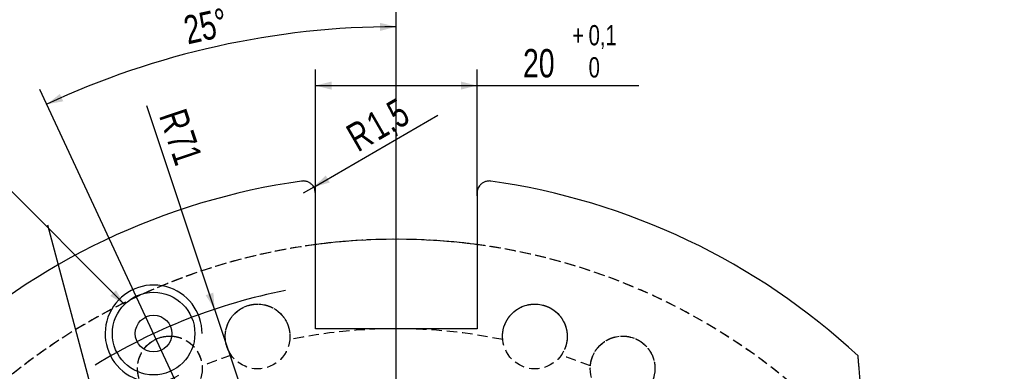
# Model space of a CAD drawing. Header units: millimetres. Extents: x 8 to 862, y 8 to 585.
# Tile 4 of 84: x 71 to 193, y 95 to 138. Entities that reach past the tile are written whole.
import ezdxf

# ---------------------------------------------------------------- set-up
doc = ezdxf.new("R2010")
doc.units = ezdxf.units.MM
doc.header["$PDSIZE"] = -1
doc.linetypes.add('HIDDEN', pattern=[1.905, 1.27, -0.635])
for name, color, linetype in [('DIMENSIONS', 2, 'Continuous'), ('HIDDEN', 3, 'HIDDEN'), ('TEXT', 2, 'Continuous')]:
    doc.layers.add(name, color=color, linetype=linetype)
doc.layers.add('OUTLINE', color=7, linetype='Continuous', lineweight=25)
doc.styles.add('SLDTEXTSTYLE0', font='TXT', dxfattribs={"width": 0.75})
doc.styles.add('SLDTEXTSTYLE6', font='TXT', dxfattribs={"width": 0.6875})
doc.dimstyles.new('SLDDIMSTYLE19', dxfattribs={"dimtxt": 0.18, "dimasz": 2, "dimexe": 0, "dimexo": 0.0625, "dimgap": 0, "dimtad": 0, "dimtih": 1, "dimtoh": 1, "dimdec": 0, "dimrnd": 1e-09, "dimzin": 0, "dimdsep": 46, "dimtxsty": 'Standard', "dimsah": 1, "dimcen": 0.09, "dimadec": 0, "dimazin": 0, "dimtfac": 2, "dimtdec": 0, "dimtofl": 0, "dimtmove": 0, "dimatfit": 3, "dimfxl": 0, "dimfrac": 2, "dimtolj": 1, "dimtzin": 0, "dimarcsym": 0})
doc.dimstyles.new('SLDDIMSTYLE25', dxfattribs={"dimtxt": 3.5, "dimasz": 2, "dimexe": 0, "dimexo": 0.0625, "dimgap": 0.875, "dimtad": 1, "dimdec": 1, "dimrnd": 1e-09, "dimzin": 12, "dimdsep": 46, "dimtxsty": 'SLDTEXTSTYLE0', "dimsah": 1, "dimcen": 0, "dimadec": 0, "dimazin": 3, "dimtfac": 1, "dimtdec": 1, "dimtofl": 0, "dimtmove": 0, "dimatfit": 3, "dimfxl": 0, "dimfrac": 2, "dimtolj": 1, "dimtzin": 12, "dimarcsym": 0})
doc.dimstyles.new('SLDDIMSTYLE27', dxfattribs={"dimtxt": 3.5, "dimasz": 2, "dimexe": 0, "dimexo": 0.0625, "dimgap": 0.875, "dimtad": 1, "dimrnd": 1e-09, "dimzin": 12, "dimdsep": 46, "dimtxsty": 'SLDTEXTSTYLE0', "dimsah": 1, "dimcen": 0, "dimadec": 0, "dimazin": 3, "dimtfac": 1, "dimtofl": 0, "dimtmove": 0, "dimatfit": 3, "dimfxl": 0, "dimfrac": 2, "dimtolj": 1, "dimtzin": 12, "dimarcsym": 0})
doc.dimstyles.new('SLDDIMSTYLE28', dxfattribs={"dimtxt": 3.5, "dimasz": 2, "dimexe": 0, "dimexo": 0.0625, "dimgap": 0.875, "dimtad": 1, "dimrnd": 1e-09, "dimzin": 12, "dimdsep": 46, "dimtxsty": 'SLDTEXTSTYLE0', "dimsah": 1, "dimcen": 0.09, "dimadec": 0, "dimazin": 3, "dimtol": 1, "dimtp": 0.1, "dimtfac": 1, "dimtdec": 1, "dimtofl": 0, "dimtmove": 0, "dimatfit": 3, "dimfxl": 0, "dimfrac": 2, "dimtolj": 1, "dimarcsym": 0})
doc.dimstyles.new('SLDDIMSTYLE29', dxfattribs={"dimtxt": 3.5, "dimasz": 2, "dimexe": 0, "dimexo": 0.0625, "dimgap": 0.875, "dimtad": 0, "dimtih": 1, "dimtoh": 1, "dimdec": 1, "dimrnd": 1e-09, "dimzin": 12, "dimdsep": 46, "dimtxsty": 'SLDTEXTSTYLE0', "dimsah": 1, "dimcen": 0, "dimadec": 0, "dimazin": 3, "dimtfac": 1, "dimtofl": 0, "dimtmove": 0, "dimatfit": 3, "dimfxl": 0, "dimfrac": 2, "dimtolj": 1, "dimtzin": 12, "dimarcsym": 0})
doc.dimstyles.new('SLDDIMSTYLE8', dxfattribs={"dimtxt": 3.5, "dimasz": 2, "dimexe": 0, "dimexo": 0.0625, "dimgap": 0.875, "dimtad": 1, "dimdec": 4, "dimzin": 12, "dimdsep": 46, "dimtxsty": 'SLDTEXTSTYLE0', "dimsah": 1, "dimcen": 0.09, "dimazin": 3, "dimtfac": 1, "dimtofl": 0, "dimtmove": 0, "dimatfit": 3, "dimfxl": 0, "dimfrac": 2, "dimtolj": 1, "dimtzin": 12, "dimarcsym": 0})

# ---------------------------------------------------------------- blocks, each defined once
blk = doc.blocks.new('_D_68')
at = {"layer": 'DIMENSIONS'}
for q in [(86.53, 127.43), (117.36, 34.96)]:
    blk.add_line((94.9, 102.32), q, dxfattribs=at)
blk.add_solid([(94.9, 102.32), (94.74, 104.37), (93.79, 104.05)], dxfattribs=at)
at = {"layer": 'DIMENSIONS', "char_height": 3.5, "attachment_point": 1, "rotation": 288.4402, "style": 'SLDTEXTSTYLE0'}
for s, insert in [('R', (91.31, 127.35)), ('71', (92.2, 124.66))]:
    blk.add_mtext(s, dxfattribs=dict(at, insert=insert))
blk = doc.blocks.new('_D_69')
at = {"layer": 'DIMENSIONS'}
for p, q in [((117.36, 83.46), (117.36, 139.21)), ((91.19, 91.09), (73.3, 129.44))]:
    blk.add_line(p, q, dxfattribs=at)
blk.add_arc((117.36, 34.96), 102.25, 90, 115, dxfattribs=at)
for points in [[(117.36, 137.21), (115.35, 137.69), (115.36, 136.69)], [(74.15, 127.63), (76.18, 128), (75.76, 128.91)]]:
    blk.add_solid(points, dxfattribs=at)
at = {"layer": 'DIMENSIONS', "insert": (90.82, 138.43), "char_height": 3.5, "attachment_point": 1, "rotation": 12.5, "style": 'SLDTEXTSTYLE0'}
blk.add_mtext('25°', dxfattribs=at)
blk = doc.blocks.new('_D_73')
at = {"layer": 'DIMENSIONS'}
blk.add_line((179.86, 49.13), (179.86, 74.65), dxfattribs=at)
for start, end in [(95, 101.0735), (90, 95), (73.5276, 90)]:
    blk.add_arc((179.86, 34.96), 37.69, start, end, dxfattribs=at)
for points in [[(179.86, 72.65), (181.85, 72.09), (181.87, 73.09)], [(176.57, 72.5), (174.53, 72.77), (174.64, 71.78)]]:
    blk.add_solid(points, dxfattribs=at)
at = {"layer": 'DIMENSIONS', "insert": (187.25, 76.57), "char_height": 3.5, "attachment_point": 1, "rotation": 346.9086, "style": 'SLDTEXTSTYLE0'}
blk.add_mtext('5°', dxfattribs=at)
blk = doc.blocks.new('_D_74')
at = {"layer": 'DIMENSIONS'}
for p, q in [((107.36, 116.34), (107.36, 131.94)), ((127.36, 116.34), (127.36, 131.94)), ((107.36, 129.94), (127.36, 129.94)), ((127.36, 129.94), (147.35, 129.94))]:
    blk.add_line(p, q, dxfattribs=at)
for points in [[(107.36, 129.94), (109.36, 129.44), (109.36, 130.44)], [(127.36, 129.94), (125.36, 130.44), (125.36, 129.44)]]:
    blk.add_solid(points, dxfattribs=at)
at = {"layer": 'DIMENSIONS', "attachment_point": 1, "style": 'SLDTEXTSTYLE0'}
for s, insert, char_height in [('+', (139.13, 137.41), 2.5), ('0,1', (141.15, 137.41), 2.5), ('20', (133.04, 134.45), 3.5), ('0', (141.15, 133.44), 2.5)]:
    blk.add_mtext(s, dxfattribs=dict(at, insert=insert, char_height=char_height))
blk = doc.blocks.new('SW_SYMBOL_HOLE_DEPTH')
at = {"layer": 'DIMENSIONS', "color": 0}
for p, q in [((0, 875), (800, 875)), ((400, 875), (400, 75)), ((100, 555), (400, 75)), ((700, 555), (400, 75))]:
    blk.add_line(p, q, dxfattribs=at)
blk = doc.blocks.new('_D_75')
at = {"layer": 'DIMENSIONS'}
for p, q in [((59.09, 127.56), (18.32, 127.56)), ((83.75, 102.91), (59.09, 127.56))]:
    blk.add_line(p, q, dxfattribs=at)
blk.add_solid([(83.75, 102.91), (82.69, 104.68), (81.98, 103.97)], dxfattribs=at)
at = {"layer": 'DIMENSIONS', "xscale": 0.004470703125, "yscale": 0.004470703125, "zscale": 0.004470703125}
for p in [(39.55, 133.6), (41.44, 128.05)]:
    blk.add_blockref('SW_SYMBOL_HOLE_DEPTH', p, dxfattribs=at)
at = {"layer": 'DIMENSIONS', "char_height": 3.5, "attachment_point": 1}
for s, insert, style in [('%%c', (21.91, 137.63), 'SLDTEXTSTYLE0'), ('10,2', (28.49, 137.63), 'SLDTEXTSTYLE0'), ('17,3', (45.84, 137.63), 'SLDTEXTSTYLE0'), ('M12', (20.02, 132.07), 'SLDTEXTSTYLE0'), ('- 6H', (31.55, 132.13), 'SLDTEXTSTYLE6'), ('17,3', (47.73, 132.07), 'SLDTEXTSTYLE0')]:
    blk.add_mtext(s, dxfattribs=dict(at, insert=insert, style=style))
blk = doc.blocks.new('_D_76')
at = {"layer": 'DIMENSIONS'}
for q in [(122.52, 126.27), (105.86, 116.66)]:
    blk.add_line((107.16, 117.41), q, dxfattribs=at)
blk.add_solid([(107.16, 117.41), (109.14, 117.97), (108.64, 118.84)], dxfattribs=at)
at = {"layer": 'DIMENSIONS', "char_height": 3.5, "attachment_point": 1, "rotation": 30, "style": 'SLDTEXTSTYLE0'}
for s, insert in [('1,5', (113.32, 126.1)), ('R', (110.86, 124.69))]:
    blk.add_mtext(s, dxfattribs=dict(at, insert=insert))

msp = doc.modelspace()

# ---------------------------------------------------------------- linework, layer by layer
at = {"color": 7, "linetype": 'Continuous', "lineweight": 0}
msp.add_point((87.35329, 99.30894), dxfattribs=at)
at = {"layer": 'HIDDEN'}
for centre in [(100.21242, 98.95368), (134.50594, 98.95368), (89.36072, 95.00398), (145.35764, 95.00398)]:
    msp.add_circle(centre, 4, dxfattribs=at)
for radius, start, end in [(76, 39.9913068, 140.0086932), (76, 67.3725973, 112.6274027), (76, 67.3725973, 112.6274027), (76, 97.5608432, 140.0086932), (76, 39.9913068, 82.4391568), (64.95, 78.3046094, 101.6953906), (64.95, 108.3046094, 111.6953906), (64.95, 68.3046094, 71.6953906)]:
    msp.add_arc((117.35918, 34.96109), radius, start, end, dxfattribs=at)
for points, knots in [([(96.96041, 96.62464), (96.87262, 96.75663), (96.69672, 97.02111), (96.49771, 97.44743), (96.34656, 97.89087), (96.24872, 98.35108), (96.20495, 98.82534), (96.21843, 99.31095), (96.29273, 99.80247), (96.42239, 100.26086), (96.59659, 100.68143), (96.80355, 101.06157), (97.04205, 101.40434), (97.30308, 101.7069), (97.57572, 101.96946), (97.8642, 102.19882), (98.16208, 102.39339), (98.46137, 102.55513), (98.77789, 102.69316), (99.10866, 102.80324), (99.44841, 102.88479), (99.83961, 102.94386), (100.2769, 102.96228), (100.76187, 102.92584), (101.23582, 102.8305), (101.69536, 102.67894), (102.12181, 102.47872), (102.51186, 102.23682), (102.86179, 101.96123), (103.17113, 101.65693), (103.44059, 101.32801), (103.66936, 100.97999), (103.88068, 100.57269), (104.05722, 100.10236), (104.17673, 99.56795), (104.22472, 99.05269), (104.20305, 98.71511), (104.19326, 98.56267)], [0, 0, 0, 0, 0.034415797, 0.068955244, 0.103499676, 0.137922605, 0.17254151, 0.207312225, 0.242043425, 0.276607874, 0.304024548, 0.331497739, 0.358880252, 0.380537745, 0.402247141, 0.423878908, 0.441979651, 0.46013102, 0.478219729, 0.496371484, 0.514589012, 0.532742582, 0.55843155, 0.584135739, 0.612132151, 0.64014865, 0.669232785, 0.698425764, 0.727552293, 0.757075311, 0.786702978, 0.81635296, 0.845906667, 0.886183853, 0.926558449, 0.966837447, 1, 1, 1, 1]), ([(130.5251, 98.56267), (130.51507, 98.72088), (130.49497, 99.03787), (130.53578, 99.50658), (130.6266, 99.96619), (130.77198, 100.41366), (130.97121, 100.84627), (131.22569, 101.26008), (131.53579, 101.6486), (131.87727, 101.98075), (132.23842, 102.25787), (132.60772, 102.4836), (132.98566, 102.6612), (133.363, 102.7927), (133.73039, 102.88376), (134.0949, 102.93817), (134.45015, 102.95773), (134.79022, 102.94814), (135.13334, 102.90943), (135.47484, 102.83937), (135.80985, 102.74012), (136.17817, 102.59567), (136.56609, 102.39299), (136.96787, 102.11895), (137.33064, 101.7994), (137.65284, 101.43837), (137.92204, 101.05175), (138.13889, 100.64725), (138.30414, 100.23361), (138.41989, 99.81541), (138.48879, 99.39582), (138.5129, 98.98005), (138.49225, 98.52165), (138.40998, 98.02607), (138.24627, 97.5035), (138.03021, 97.03328), (137.84265, 96.75176), (137.75795, 96.62464)], [0, 0, 0, 0, 0.034415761, 0.068955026, 0.103499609, 0.137922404, 0.17254142, 0.20731221, 0.242043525, 0.276608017, 0.304024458, 0.331497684, 0.35888016, 0.380537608, 0.402246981, 0.42387896, 0.441979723, 0.46013098, 0.478219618, 0.496371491, 0.514589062, 0.532742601, 0.558431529, 0.584135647, 0.612132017, 0.640148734, 0.669232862, 0.698425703, 0.727552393, 0.757075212, 0.786702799, 0.816352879, 0.845906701, 0.886183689, 0.926558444, 0.966837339, 1, 1, 1, 1]), ([(89.59373, 98.99223), (89.62634, 98.99183), (89.82474, 98.98937), (90.17306, 98.92673), (90.62931, 98.80796), (91.05503, 98.6363), (91.4476, 98.42596), (91.80506, 98.17992), (92.12756, 97.90281), (92.41328, 97.5998), (92.69211, 97.23538), (92.94765, 96.80286), (93.15814, 96.29731), (93.29487, 95.79823), (93.33215, 95.462), (93.34899, 95.31018)], [0, 0, 0, 0, 0.014008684, 0.08522892, 0.159163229, 0.23337378, 0.307415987, 0.382465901, 0.457781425, 0.533153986, 0.608282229, 0.710669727, 0.813305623, 0.915697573, 1, 1, 1, 1]), ([(141.36938, 95.31018), (141.38697, 95.46773), (141.42223, 95.78339), (141.54381, 96.2379), (141.71306, 96.67475), (141.93393, 97.09019), (142.20525, 97.48162), (142.52772, 97.84496), (142.90058, 98.17372), (143.29455, 98.44153), (143.69833, 98.65172), (144.10123, 98.8099), (144.50425, 98.91917), (144.8987, 98.98315), (145.27632, 99.00904), (145.64474, 98.99931), (145.998, 98.95689), (146.33123, 98.88841), (146.66242, 98.79069), (146.98656, 98.6624), (147.29925, 98.50649), (147.63689, 98.30027), (147.98372, 98.03331), (148.3318, 97.69365), (148.63358, 97.31597), (148.88819, 96.90448), (149.08617, 96.47699), (149.22948, 96.04097), (149.32039, 95.60492), (149.36176, 95.17297), (149.35676, 94.7478), (149.3083, 94.33415), (149.20837, 93.88631), (149.0413, 93.41253), (148.78932, 92.92633), (148.49489, 92.50077), (148.26129, 92.2561), (148.15581, 92.14562)], [0, 0, 0, 0, 0.03441578, 0.068955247, 0.103499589, 0.137922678, 0.172541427, 0.207312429, 0.242043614, 0.276607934, 0.304024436, 0.331497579, 0.358880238, 0.380537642, 0.40224705, 0.423879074, 0.441979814, 0.460131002, 0.47821957, 0.496371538, 0.514588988, 0.532742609, 0.558431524, 0.584135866, 0.612132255, 0.640148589, 0.669232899, 0.698425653, 0.727552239, 0.757075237, 0.786702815, 0.816352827, 0.845906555, 0.886183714, 0.92655845, 0.966837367, 1, 1, 1, 1]), ([(86.56255, 92.14562), (86.45317, 92.26037), (86.23402, 92.49027), (85.964, 92.87556), (85.73815, 93.28602), (85.56187, 93.72225), (85.43642, 94.18171), (85.36537, 94.66228), (85.3532, 95.15923), (85.40124, 95.63319), (85.4999, 96.07757), (85.63724, 96.48803), (85.81422, 96.86646), (85.98926, 97.16882), (86.11108, 97.33053), (86.15673, 97.39112)], [0, 0, 0, 0, 0.087457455, 0.175228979, 0.263013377, 0.350489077, 0.438462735, 0.526822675, 0.615081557, 0.702916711, 0.772587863, 0.842402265, 0.911986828, 0.967022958, 1, 1, 1, 1])]:
    msp.add_open_spline(points, degree=3, knots=knots, dxfattribs=at)
at = {"layer": 'OUTLINE'}
for p, q in [((107.35918, 99.91109), (107.35918, 115.34143)), ((127.35918, 115.34143), (127.35918, 99.91109)), ((127.35918, 99.91109), (107.35918, 99.91109))]:
    msp.add_line(p, q, dxfattribs=at)
for radius in [5.1, 2.27072]:
    msp.add_circle((87.35329, 99.30894), radius, dxfattribs=at)
for centre, radius, start, end in [((117.35918, 34.96109), 84, 98.0127777, 132.8351284), ((117.35918, 34.96109), 84, 47.1648716, 81.9872223), ((117.35918, 34.96109), 76, 82.4391568, 97.5608432), ((87.35329, 99.30894), 6, 0.0315667, 301.2434112), ((117.35918, 34.96109), 71, 101.1232222, 121.6322754)]:
    msp.add_arc(centre, radius, start, end, dxfattribs=at)
for points, knots in [([(107.35918, 116.65564), (107.35454, 116.74362), (107.34511, 116.92246), (107.27142, 117.18338), (107.15277, 117.43303), (107.00557, 117.63183), (106.85803, 117.7794), (106.71977, 117.8883), (106.5734, 117.97838), (106.41064, 118.05461), (106.23369, 118.11247), (106.04242, 118.14862), (105.84919, 118.15974), (105.71808, 118.15053), (105.65219, 118.14129), (105.65009, 118.141)], [0, 0, 0, 0, 0.078891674, 0.160354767, 0.260033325, 0.362556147, 0.432782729, 0.503027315, 0.575208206, 0.647396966, 0.733745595, 0.820099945, 0.908591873, 0.997086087, 1, 1, 1, 1]), ([(129.06827, 118.141), (129.06617, 118.14129), (129.00179, 118.15032), (128.87378, 118.15952), (128.68212, 118.14935), (128.48924, 118.11385), (128.25986, 118.03925), (128.04932, 117.92743), (127.86379, 117.7827), (127.71543, 117.63481), (127.56697, 117.43522), (127.44874, 117.18822), (127.37379, 116.92512), (127.3641, 116.74634), (127.35918, 116.65564)], [0, 0, 0, 0, 0.0029143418, 0.0893170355, 0.1757163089, 0.2641803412, 0.3526376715, 0.4932037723, 0.5653168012, 0.6374119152, 0.7372589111, 0.8396309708, 0.9186364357, 1, 1, 1, 1]), ([(107.35918, 115.34143), (107.35918, 115.47798), (107.35918, 115.75363), (107.35918, 116.11083), (107.35918, 116.4125), (107.35918, 116.57439), (107.35918, 116.65564)], [0, 0, 0, 0, 0.301376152, 0.608376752, 0.803435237, 1, 1, 1, 1]), ([(127.35918, 116.65564), (127.35918, 116.52221), (127.35918, 116.2525), (127.35918, 115.80878), (127.35918, 115.50106), (127.35918, 115.34143)], [0, 0, 0, 0, 0.320290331, 0.647389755, 1, 1, 1, 1]), ([(86.15673, 97.39112), (86.18609, 97.43234), (86.28818, 97.57566), (86.48579, 97.79168), (86.74395, 98.03549), (87.01096, 98.24663), (87.29861, 98.43754), (87.60526, 98.60341), (87.92568, 98.74266), (88.30075, 98.86899), (88.72777, 98.9619), (89.17974, 99.0113), (89.46202, 98.9983), (89.59373, 98.99223)], [0, 0, 0, 0, 0.040976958, 0.142483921, 0.227421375, 0.312596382, 0.397476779, 0.482654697, 0.568139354, 0.653324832, 0.773869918, 0.894486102, 1, 1, 1, 1]), ([(174.86877, 92.00185), (174.85583, 92.14965), (174.82997, 92.44525), (174.79111, 92.8895), (174.75233, 93.33265), (174.71605, 93.74728), (174.68261, 94.12969), (174.65177, 94.48198), (174.62167, 94.82615), (174.58857, 95.20442), (174.56012, 95.52967), (174.53654, 95.79926), (174.51752, 96.01652), (174.49854, 96.23355), (174.4826, 96.4158), (174.47205, 96.53632), (174.47071, 96.55161), (174.47003, 96.5594)], [0, 0, 0, 0, 0.073924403, 0.147845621, 0.223031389, 0.298209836, 0.360509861, 0.422802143, 0.486405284, 0.549995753, 0.639900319, 0.685928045, 0.731944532, 0.799448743, 0.868664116, 0.93316695, 1, 1, 1, 1])]:
    msp.add_open_spline(points, degree=3, knots=knots, dxfattribs=at)

# ---------------------------------------------------------------- texts
at = {"layer": 'TEXT', "insert": (14.01332, 117.1818), "char_height": 3.5, "attachment_point": 1, "style": 'SLDTEXTSTYLE0'}
msp.add_mtext('Marking 5 high both halves', dxfattribs=at)

# ---------------------------------------------------------------- dimensions: what is measured, and where the dimension line sits
at = {"layer": 'DIMENSIONS'}
for base, line1, line2, picture, middle in [((95.22893, 134.78421), ((117.35918, 82.46109), (117.35918, 34.96109)), ((91.60973, 90.18098), (117.35918, 34.96109)), '_D_69', (95.22893, 134.78421)), ((178.21532, 72.6117), ((179.85918, 48.13291), (179.85918, 34.96109)), ((174.47003, 96.5594), (179.33425, 40.96109)), '_D_73', (188.39539, 71.66809))]:
    dim = msp.add_angular_dim_2l(base=base, line1=line1, line2=line2, dimstyle='SLDDIMSTYLE8', dxfattribs=at)
    dim.commit()
    dim.dimension.update_dxf_attribs({"geometry": picture, "text_midpoint": middle, "dimtype": 162})
dim = msp.add_diameter_dim_2p(p1=(90.96025, 95.70342), p2=(83.74632, 102.91447), text='<> {\\fGDT;x} 17.3\\PM12 - 6H {\\fGDT;x} 17.3\\P', dimstyle='SLDDIMSTYLE29', dxfattribs=at)
dim.commit()
dim.dimension.update_dxf_attribs({"geometry": '_D_75', "text_midpoint": (37.90947, 133.17182), "dimtype": 163})
dim = msp.add_linear_dim(base=(127.35918, 129.93895), p1=(107.35918, 115.34144), p2=(127.35918, 115.34144), dimstyle='SLDDIMSTYLE28', dxfattribs=at)
dim.commit()
dim.dimension.update_dxf_attribs({"geometry": '_D_74', "text_midpoint": (139.40394, 129.93895), "dimtype": 160})
for center, mpoint, dimstyle, picture, middle in [((105.85918, 116.65564), (107.15822, 117.40564), 'SLDDIMSTYLE25', '_D_76', (117.35919, 123.29518)), ((117.35918, 34.96109), (94.90079, 102.31553), 'SLDDIMSTYLE27', '_D_68', (88.28109, 122.16853))]:
    dim = msp.add_radius_dim(center=center, mpoint=mpoint, dimstyle=dimstyle, dxfattribs=at)
    dim.commit()
    dim.dimension.update_dxf_attribs({"geometry": picture, "text_midpoint": middle, "dimtype": 164})

# ---------------------------------------------------------------- leaders
at = {"layer": 'TEXT'}
msp.add_leader([(87.98076, 61.32178), (74.27049, 112.68335)], dimstyle='SLDDIMSTYLE19', dxfattribs=at)

doc.saveas('drawing.dxf')
